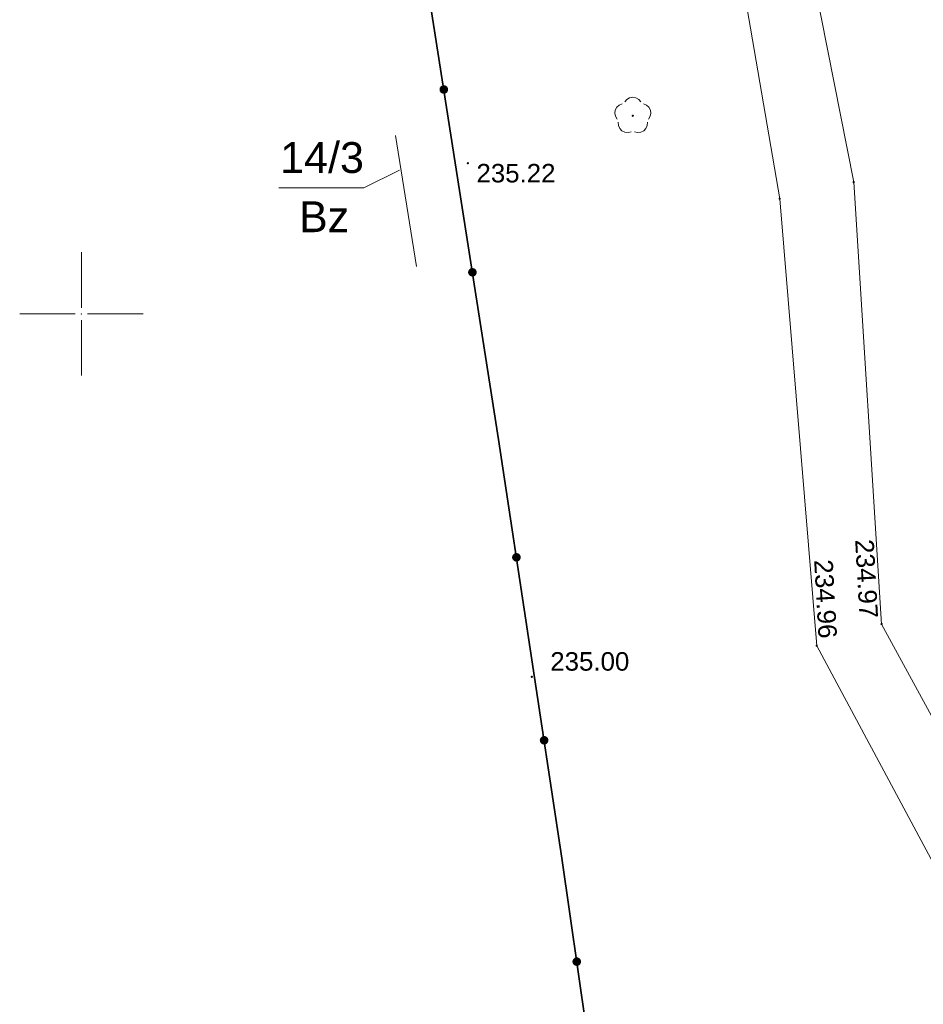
# Model space of a CAD drawing. Header units: metres. Extents: x 6603648 to 6604252, y 5739748 to 5740166.
# Tile 33 of 98: x 6603648 to 6603684, y 5739972 to 5740012. Entities that reach past the tile are written whole.
import ezdxf
from ezdxf.enums import TextEntityAlignment as Align

# ---------------------------------------------------------------- set-up
doc = ezdxf.new("R2010")
doc.units = ezdxf.units.M
doc.header["$PDSIZE"] = 0.75
doc.linetypes.add('ARK_LIN', pattern=[50, 50, 0])
doc.layers.get('0').update_dxf_attribs({"color": 252, "linetype": 'CONTINUOUS'})
for name, color, linetype, lineweight in [('GESDZI', 252, 'CONTINUOUS', 18), ('GESDZI_O', 252, 'CONTINUOUS', 18), ('GESUZY_O', 252, 'CONTINUOUS', 18), ('GSLKOG', 252, 'CONTINUOUS', 35), ('GSPPRB', 252, 'CONTINUOUS', 18), ('GSPRDL', 252, 'CONTINUOUS', 18), ('GSPWPS', 252, 'CONTINUOUS', 13), ('GSPWPS_O', 252, 'CONTINUOUS', 13), ('GSSKOA', 252, 'CONTINUOUS', 18), ('PKT_ARK', 252, 'ARK_LIN', 18)]:
    doc.layers.add(name, color=color, linetype=linetype, lineweight=lineweight)
doc.styles.add('Arial', font='arial.ttf')

# ---------------------------------------------------------------- blocks, each defined once
blk = doc.blocks.new('GSPWPS1')
blk.add_hatch(color=256).paths.add_polyline_path([(0, 0.045), (-0.011647, 0.043467), (-0.0225, 0.038971), (-0.03182, 0.03182), (-0.038971, 0.0225), (-0.043467, 0.011647), (-0.045, 0), (-0.043467, -0.011647), (-0.038971, -0.0225), (-0.03182, -0.03182), (-0.0225, -0.038971), (-0.011647, -0.043467), (0, -0.045), (0.011647, -0.043467), (0.0225, -0.038971), (0.03182, -0.03182), (0.038971, -0.0225), (0.043467, -0.011647), (0.045, 0), (0.043467, 0.011647), (0.038971, 0.0225), (0.03182, 0.03182), (0.0225, 0.038971), (0.011647, 0.043467)])
blk = doc.blocks.new('GSPRDL1')
blk.add_hatch(color=256).paths.add_polyline_path([(-0.045, 0), (-0.042798, -0.013906), (-0.036406, -0.02645), (-0.02645, -0.036406), (-0.013906, -0.042798), (0, -0.045), (0.013906, -0.042798), (0.02645, -0.036406), (0.036406, -0.02645), (0.042798, -0.013906), (0.045, 0), (0.042798, 0.013906), (0.036406, 0.02645), (0.02645, 0.036406), (0.013906, 0.042798), (0, 0.045), (-0.013906, 0.042798), (-0.02645, 0.036406), (-0.036406, 0.02645), (-0.042798, 0.013906)])
for points in [[(-0.646351, 0.068773), (-0.677512, 0.194901), (-0.663766, 0.324092), (-0.606763, 0.440839), (-0.513345, 0.531129), (-0.394725, 0.584125), (-0.265141, 0.593465)], [(-0.134326, 0.635969), (-0.024001, 0.70458), (0.103115, 0.731429), (0.231763, 0.713292), (0.346501, 0.652348), (0.433559, 0.55591), (0.482485, 0.435555)], [(0.563333, 0.324277), (0.662679, 0.240553), (0.727494, 0.127956), (0.75, 0), (0.727494, -0.127956), (0.662679, -0.240553), (0.563333, -0.324277)], [(-0.265141, -0.593465), (-0.394725, -0.584125), (-0.513345, -0.531129), (-0.606763, -0.440839), (-0.663766, -0.324092), (-0.677512, -0.194901), (-0.646351, -0.068773)], [(0.482485, -0.435555), (0.433559, -0.55591), (0.346501, -0.652348), (0.231763, -0.713292), (0.103115, -0.731429), (-0.024001, -0.70458), (-0.134326, -0.635969)]]:
    blk.add_lwpolyline(points)
blk = doc.blocks.new('GSPPRB0')
blk.add_lwpolyline([(-0.007955, 0.0225), (0.007955, 0.0225), (0.0225, 0.007955), (0.0225, -0.007955), (0.007955, -0.0225), (-0.007955, -0.0225), (-0.0225, -0.007955), (-0.0225, 0.007955)], close=True)
blk = doc.blocks.new('GSLKOG2')
blk.add_hatch(color=256).paths.add_polyline_path([(0, 0.175), (-0.045293, 0.169037), (-0.0875, 0.151554), (-0.123744, 0.123744), (-0.151554, 0.0875), (-0.169037, 0.045293), (-0.175, 0), (-0.169037, -0.045293), (-0.151554, -0.0875), (-0.123744, -0.123744), (-0.0875, -0.151554), (-0.045293, -0.169037), (0, -0.175), (0.045293, -0.169037), (0.0875, -0.151554), (0.123744, -0.123744), (0.151554, -0.0875), (0.169037, -0.045293), (0.175, 0), (0.169037, 0.045293), (0.151554, 0.0875), (0.123744, 0.123744), (0.0875, 0.151554), (0.045293, 0.169037)])
blk = doc.blocks.new('ASS_SYM', base_point=(826.5, 303.25))
at = {"layer": 'PKT_ARK'}
for p, q in [((826.5, 303.5), (826.5, 305.75)), ((826.25, 303.25), (824, 303.25)), ((826.5, 303), (826.5, 300.75)), ((826.75, 303.25), (829, 303.25))]:
    blk.add_line(p, q, dxfattribs=at)
blk.add_point((826.5, 303.25), dxfattribs=at)
blk.add_point((826.5, 303.25), dxfattribs=at)

msp = doc.modelspace()

# ---------------------------------------------------------------- linework, layer by layer
at = {"layer": 'GESDZI'}
msp.add_lwpolyline([(6603663.583, 5740001.917), (6603662.736, 5740007.239)], dxfattribs=at)
at = {"layer": 'GESDZI_O'}
msp.add_lwpolyline([(6603658.001, 5740005.118), (6603661.447, 5740005.118), (6603662.895, 5740005.826)], dxfattribs=at)
at = {"layer": 'GSLKOG'}
for p, q in [((6603663.633, 5740015.872), (6603666.913, 5739994.912)), ((6603663.633, 5740015.872), (6603666.913, 5739994.912)), ((6603666.913, 5739994.912), (6603669.484, 5739977.94)), ((6603666.913, 5739994.912), (6603669.484, 5739977.94)), ((6603669.484, 5739977.94), (6603671.924, 5739960.892)), ((6603669.484, 5739977.94), (6603671.924, 5739960.892))]:
    msp.add_line(p, q, dxfattribs=at)
at = {"layer": 'GSSKOA'}
for points in [[(6603693.65, 5739966.86), (6603682.44, 5739987.43), (6603681.31, 5740005.34), (6603677.31, 5740025.55), (6603672.73, 5740040.63), (6603674.59, 5740066.4), (6603672.59, 5740083.62), (6603675.4, 5740100.67), (6603674.66, 5740122.7), (6603674.78, 5740138.164)], [(6603671.753, 5740128.881), (6603671.7, 5740122.99), (6603672.99, 5740100.41), (6603670.12, 5740083.27), (6603671.92, 5740066.3), (6603669.91, 5740040.64), (6603674.76, 5740025.35), (6603678.31, 5740004.67), (6603679.81, 5739986.55), (6603691.1, 5739965.5)]]:
    msp.add_lwpolyline(points, dxfattribs=at)

# ---------------------------------------------------------------- block references
at = {"layer": 'GSLKOG'}
for p, rotation in [((6603664.693, 5740009.097), 278.8955989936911), ((6603664.693, 5740009.097), 278.8955989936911), ((6603664.693, 5740009.097), 278.8955989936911), ((6603664.693, 5740009.097), 278.8955989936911), ((6603665.853, 5740001.687), 278.8955989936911), ((6603665.853, 5740001.687), 278.8955989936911), ((6603665.853, 5740001.687), 278.8955989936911), ((6603665.853, 5740001.687), 278.8955989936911), ((6603667.637, 5739990.134), 278.6123606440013), ((6603667.637, 5739990.134), 278.6123606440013), ((6603667.637, 5739990.134), 278.6123606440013), ((6603667.637, 5739990.134), 278.6123606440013), ((6603668.76, 5739982.718), 278.6123606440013), ((6603668.76, 5739982.718), 278.6123606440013), ((6603668.76, 5739982.718), 278.6123606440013), ((6603668.76, 5739982.718), 278.6123606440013), ((6603670.084, 5739973.746), 278.1469114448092), ((6603670.084, 5739973.746), 278.1469114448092), ((6603670.084, 5739973.746), 278.1469114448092), ((6603670.084, 5739973.746), 278.1469114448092)]:
    msp.add_blockref('GSLKOG2', p, dxfattribs=dict(at, rotation=rotation))
at = {"layer": 'GSPPRB', "rotation": 90}
for p in [(6603681.31, 5740005.34), (6603678.31, 5740004.67), (6603682.44, 5739987.43), (6603679.81, 5739986.55)]:
    msp.add_blockref('GSPPRB0', p, dxfattribs=at)
at = {"layer": 'GSPRDL', "rotation": 90}
msp.add_blockref('GSPRDL1', (6603672.356, 5740008.034), dxfattribs=at)
at = {"layer": 'GSPWPS', "rotation": 90}
for p in [(6603665.67, 5740006.11), (6603682.44, 5739987.43), (6603679.81, 5739986.55), (6603668.26, 5739985.29)]:
    msp.add_blockref('GSPWPS1', p, dxfattribs=at)
at = {"layer": 'PKT_ARK'}
msp.add_blockref('ASS_SYM', (6603650, 5740000), dxfattribs=at)

# ---------------------------------------------------------------- texts
at = {"layer": 'GESDZI_O', "style": 'Arial'}
msp.add_text('14/3', height=1.25, rotation=360, dxfattribs=at).set_placement((6603659.757, 5740005.714), align=Align.CENTER)
at = {"layer": 'GESUZY_O', "style": 'Arial'}
msp.add_text('Bz', height=1.25, rotation=360, dxfattribs=at).set_placement((6603659.841, 5740003.314), align=Align.CENTER)
at = {"layer": 'GSPWPS_O', "style": 'Arial'}
for s, rotation, p in [('235.22', 360, (6603666.017, 5740005.331)), ('234.97', 273.2626, (6603681.369, 5739990.843)), ('235.00', 360, (6603669.01, 5739985.54))]:
    msp.add_text(s, height=0.75, rotation=rotation, dxfattribs=at).set_placement(p)
msp.add_text('234.96', height=0.75, rotation=273.2626, dxfattribs=at).set_placement((6603679.889, 5739986.826), align=Align.RIGHT)

doc.saveas('drawing.dxf')
